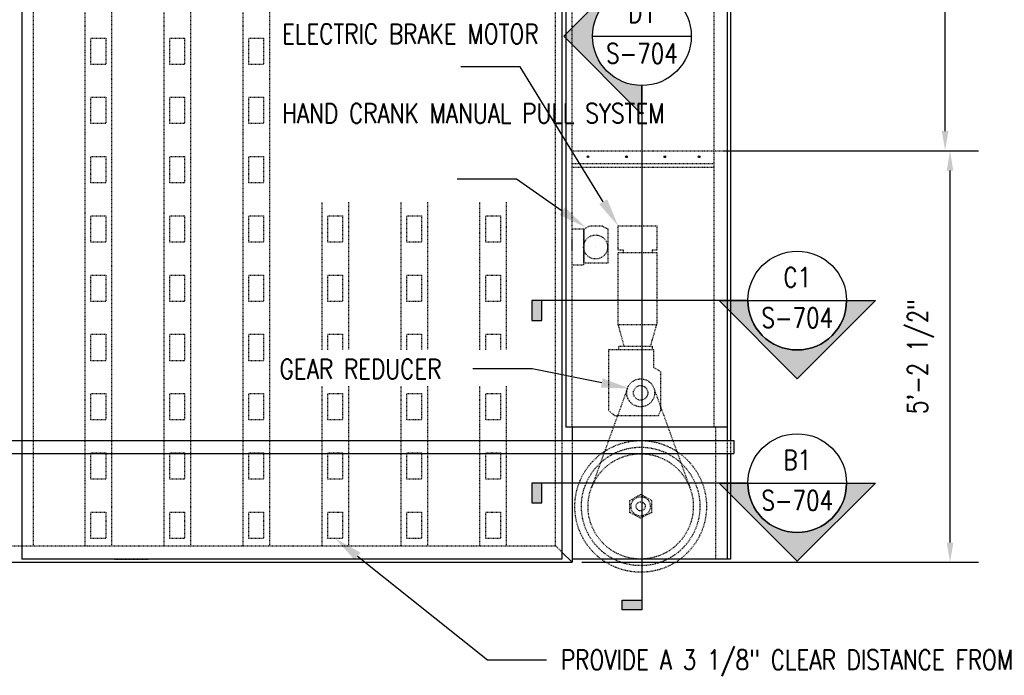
# Model space of a CAD drawing. Header units: inches. Extents: x -818 to 2842, y 66 to 289.
# Tile 6 of 8: x 874 to 1024, y 76 to 176. Entities that reach past the tile are written whole.
import ezdxf
from ezdxf import colors
from ezdxf.entities.mleader import LeaderData, LeaderLine
from ezdxf.enums import TextEntityAlignment as Align
from ezdxf.math import Vec2, Vec3

# ---------------------------------------------------------------- set-up
doc = ezdxf.new("R2010")
doc.units = ezdxf.units.IN
doc.header["$MEASUREMENT"] = 0
doc.linetypes.add('Hidden 3_32_', pattern=[0.140625, 0.09375, -0.046875])
for name, color, linetype in [('A-DETL', 3, 'Continuous'), ('A-DETL-HDLN', 1, 'Hidden 3_32_'), ('A-DETL-THIN', 2, 'Continuous'), ('G-ANNO-SYMB', 2, 'Continuous'), ('G-ANNO-TEXT', 2, 'Continuous'), ('S-ANNO-DIMS', 1, 'Continuous'), ('S-ANNO-SYMB', 2, 'Continuous'), ('S-ANNO-TEXT', 2, 'Continuous')]:
    doc.layers.add(name, color=color, linetype=linetype)
doc.styles.add('Annotative', font='romans.shx', dxfattribs={"width": 0.8, "height": 0.125})
doc.styles.add('Arial', font='romans.shx', dxfattribs={"width": 0.8})
doc.styles.add('ROMANS', font='romans.shx', dxfattribs={"width": 0.8})
doc.dimstyles.new('Annotative', dxfattribs={"dimscale": 0, "dimtxt": 0.125, "dimasz": 0.125, "dimexe": 0.18, "dimexo": 0.0625, "dimgap": 0.09, "dimtad": 1, "dimdec": 3, "dimzin": 3, "dimdsep": 46, "dimlunit": 4, "dimtxsty": 'Annotative', "dimcen": 0.09, "dimclrt": 2, "dimazin": 2, "dimtfac": 1, "dimtdec": 3, "dimtmove": 1, "dimatfit": 3, "dimfxl": 1, "dimtfill": 1, "dimfrac": 2, "dimtolj": 1, "dimtzin": 0, "dimarcsym": 0})

# ---------------------------------------------------------------- blocks, each defined once
blk = doc.blocks.new('*D32')
at = {"layer": 'Defpoints', "color": 0, "transparency": 16777216}
for p in [(980.52, 155.65), (1015.63, 155.65), (958.2, 93.15)]:
    blk.add_point(p, dxfattribs=at)
at = {"layer": 'S-ANNO-DIMS', "color": 0, "lineweight": -2, "transparency": 16777216}
for p, q in [((982.02, 155.65), (1019.95, 155.65)), ((1015.63, 96.15), (1015.63, 152.65)), ((959.7, 93.15), (1019.95, 93.15))]:
    blk.add_line(p, q, dxfattribs=at)
at = {"layer": 'S-ANNO-DIMS', "color": 0, "transparency": 16777216}
for points in [[(1015.13, 152.65), (1016.13, 152.65), (1015.63, 155.65)], [(1015.13, 96.15), (1016.13, 96.15), (1015.63, 93.15)]]:
    blk.add_solid(points, dxfattribs=at)
at = {"layer": 'S-ANNO-DIMS', "color": 2, "lineweight": -3, "transparency": 16777216, "insert": (1011.19, 124.4), "char_height": 3, "attachment_point": 5, "rotation": 90, "style": 'Annotative'}
blk.add_mtext('\\A1;5\'-2 1/2"', dxfattribs=at)
blk = doc.blocks.new('*D31')
at = {"layer": 'Defpoints', "color": 0, "transparency": 16777216}
for p in [(981.77, 247.9), (1014.88, 247.9), (979.77, 155.65)]:
    blk.add_point(p, dxfattribs=at)
at = {"layer": 'S-ANNO-DIMS', "color": 0, "lineweight": -2, "transparency": 16777216}
for p, q in [((983.27, 247.9), (1019.2, 247.9)), ((1014.88, 158.65), (1014.88, 244.9)), ((981.27, 155.65), (1019.2, 155.65))]:
    blk.add_line(p, q, dxfattribs=at)
at = {"layer": 'S-ANNO-DIMS', "color": 0, "transparency": 16777216}
for points in [[(1014.38, 244.9), (1015.38, 244.9), (1014.88, 247.9)], [(1014.38, 158.65), (1015.38, 158.65), (1014.88, 155.65)]]:
    blk.add_solid(points, dxfattribs=at)
at = {"layer": 'S-ANNO-DIMS', "color": 2, "lineweight": -3, "transparency": 16777216, "insert": (1010.44, 201.77), "char_height": 3, "attachment_point": 5, "rotation": 90, "style": 'Annotative'}
blk.add_mtext('\\A1;7\'-8 1/4"', dxfattribs=at)
blk = doc.blocks.new('*U8')
at = {"lineweight": -3}
blk.add_hatch(color=256, dxfattribs=at).paths.add_polyline_path([(-1.6179, 0), (-1.6804, 0), (-1.6804, -0.125), (-1.6179, -0.125)])
h = blk.add_hatch(color=256, dxfattribs=at)
edge = h.paths.add_edge_path()
edge.add_line((0.3125, 0), (0.4947, 0))
edge.add_line((0.4947, 0), (0, -0.4947))
edge.add_line((0, -0.4947), (-0.4947, 0))
edge.add_line((-0.4947, 0), (-0.3125, 0))
edge.add_arc((0, 0), 0.3125, 180, 360)
at = {"linetype": 'Continuous', "lineweight": -3}
blk.add_line((-0.3125, 0), (-1.6804, 0), dxfattribs=at)
at = {"lineweight": -3}
for p, q in [((-0.4947, 0), (0, -0.4947)), ((-0.3125, 0), (0.3125, 0)), ((0, -0.4947), (0.4947, 0))]:
    blk.add_line(p, q, dxfattribs=at)
at = {"lineweight": -3, "flags": 128}
blk.add_lwpolyline([(-1.6179, 0), (-1.6804, 0), (-1.6804, -0.125), (-1.6179, -0.125), (-1.6179, 0)], close=True, dxfattribs=at)
blk.add_lwpolyline([(0.3125, 0), (0.4947, 0), (0, -0.4947), (-0.4947, 0), (-0.3125, 0, 1), (0.3125, 0)], format="xyb", close=True, dxfattribs=at)
blk.add_lwpolyline([(0.3125, -0.0156), (0.3125, -0.0156)], dxfattribs=at)
blk.add_lwpolyline([(0.3125, -0.0156), (0.3125, -0.0156)], dxfattribs=at)
at = {"lineweight": -3}
blk.add_circle((0, 0), 0.3125, dxfattribs=at)
at = {"linetype": 'Continuous', "lineweight": -3, "style": 'Arial'}
blk.add_attdef('X#', text='', height=0.0938, dxfattribs=at).set_placement((0, 0.0469), align=Align.BOTTOM_CENTER)
blk.add_attdef('X-###', text='', height=0.0938, dxfattribs=at).set_placement((0, -0.0469), align=Align.TOP_CENTER)
blk = doc.blocks.new('*U49')
at = {"lineweight": -3}
blk.add_hatch(color=256, dxfattribs=at).paths.add_polyline_path([(-1.6179, 0), (-1.6804, 0), (-1.6804, -0.125), (-1.6179, -0.125)])
h = blk.add_hatch(color=256, dxfattribs=at)
edge = h.paths.add_edge_path()
edge.add_line((0.3125, 0), (0.4947, 0))
edge.add_line((0.4947, 0), (0, -0.4947))
edge.add_line((0, -0.4947), (-0.4947, 0))
edge.add_line((-0.4947, 0), (-0.3125, 0))
edge.add_arc((0, 0), 0.3125, 180, 360)
at = {"linetype": 'Continuous', "lineweight": -3}
blk.add_line((-0.3125, 0), (-1.6804, 0), dxfattribs=at)
at = {"lineweight": -3}
for p, q in [((-0.4947, 0), (0, -0.4947)), ((-0.3125, 0), (0.3125, 0)), ((0, -0.4947), (0.4947, 0))]:
    blk.add_line(p, q, dxfattribs=at)
at = {"lineweight": -3, "flags": 128}
blk.add_lwpolyline([(-1.6179, 0), (-1.6804, 0), (-1.6804, -0.125), (-1.6179, -0.125), (-1.6179, 0)], close=True, dxfattribs=at)
blk.add_lwpolyline([(0.3125, 0), (0.4947, 0), (0, -0.4947), (-0.4947, 0), (-0.3125, 0, 1), (0.3125, 0)], format="xyb", close=True, dxfattribs=at)
blk.add_lwpolyline([(0.3125, -0.0156), (0.3125, -0.0156)], dxfattribs=at)
blk.add_lwpolyline([(0.3125, -0.0156), (0.3125, -0.0156)], dxfattribs=at)
at = {"lineweight": -3}
blk.add_circle((0, 0), 0.3125, dxfattribs=at)
at = {"linetype": 'Continuous', "lineweight": -3, "style": 'Arial'}
blk.add_attdef('X#', text='', height=0.0938, dxfattribs=at).set_placement((0, 0.0469), align=Align.BOTTOM_CENTER)
blk.add_attdef('X-###', text='', height=0.0938, dxfattribs=at).set_placement((0, -0.0469), align=Align.TOP_CENTER)
blk = doc.blocks.new('*U9')
at = {"lineweight": -3}
h = blk.add_hatch(color=256, dxfattribs=at)
edge = h.paths.add_edge_path()
edge.add_line((0, 0.3125), (0, 0.4947))
edge.add_line((0, 0.4947), (-0.4947, 0))
edge.add_line((-0.4947, 0), (0, -0.4947))
edge.add_line((0, -0.4947), (0, -0.3125))
edge.add_arc((0, 0), 0.3125, 90, 270, ccw=False)
blk.add_hatch(color=256, dxfattribs=at).paths.add_polyline_path([(0, -3.5685), (0, -3.631), (-0.125, -3.631), (-0.125, -3.5685)])
for p, q in [((-0.4947, 0), (0, 0.4947)), ((-0.3125, 0), (0.3125, 0)), ((0, -0.4947), (-0.4947, 0))]:
    blk.add_line(p, q, dxfattribs=at)
at = {"linetype": 'Continuous', "lineweight": -3}
blk.add_line((0, -0.3125), (0, -3.631), dxfattribs=at)
at = {"lineweight": -3, "flags": 128}
blk.add_lwpolyline([(0, 0.3125), (0, 0.4947), (-0.4947, 0), (0, -0.4947), (0, -0.3125, -1), (0, 0.3125)], format="xyb", close=True, dxfattribs=at)
blk.add_lwpolyline([(-0.0156, 0.3125), (-0.0156, 0.3125)], dxfattribs=at)
blk.add_lwpolyline([(-0.0156, 0.3125), (-0.0156, 0.3125)], dxfattribs=at)
blk.add_lwpolyline([(0, -3.5685), (0, -3.631), (-0.125, -3.631), (-0.125, -3.5685), (0, -3.5685)], close=True, dxfattribs=at)
at = {"lineweight": -3}
blk.add_circle((0, 0), 0.3125, dxfattribs=at)
at = {"linetype": 'Continuous', "lineweight": -3, "style": 'Arial'}
blk.add_attdef('X#', text='', height=0.0938, dxfattribs=at).set_placement((0, 0.0469), align=Align.BOTTOM_CENTER)
blk.add_attdef('X-###', text='', height=0.0938, dxfattribs=at).set_placement((0, -0.0469), align=Align.TOP_CENTER)

msp = doc.modelspace()

# ---------------------------------------------------------------- linework, layer by layer
at = {"layer": 'A-DETL', "lineweight": -3}
for p, q in [((982.26444937, 248.39866312), (982.26444937, 111.64866312)), ((874.58532834, 247.89866312), (874.58532834, 93.64861896)), ((956.63944937, 247.89866312), (956.63944937, 111.64866312)), ((957.26444937, 247.89866312), (957.26444937, 113.64866312)), ((981.76444937, 247.89866312), (981.76444937, 111.64866312)), ((981.76444937, 113.64866312), (957.26444937, 113.64866312)), ((958.20194937, 113.64866312), (958.20194937, 111.64866312)), ((609.77132054, 111.64866312), (982.76444937, 111.64866312)), ((982.76444937, 111.64866312), (982.76444937, 109.64866312)), ((609.77132054, 109.64866312), (982.76444937, 109.64866312)), ((956.63944937, 109.64866312), (956.63944937, 93.64866312)), ((958.20194937, 109.64866312), (958.20194937, 93.14866312)), ((981.76444937, 109.64866312), (981.76444937, 93.64866312)), ((982.26444937, 109.64866312), (982.26444937, 93.64866312)), ((956.63944937, 94.71116312), (958.20194937, 93.14866312)), ((634.14632054, 93.14866312), (958.20194937, 93.14866312)), ((956.63944937, 93.64866312), (874.58532834, 93.64866312)), ((982.27132054, 93.64866312), (958.20194937, 93.64866312))]:
    msp.add_line(p, q, dxfattribs=at)
at = {"layer": 'A-DETL-HDLN', "lineweight": -3}
for p, q in [((876.33532834, 245.89866312), (876.33532834, 95.64866312)), ((884.20882054, 95.64866312), (884.20882054, 245.89866312)), ((888.20882054, 245.89866312), (888.20882054, 95.64866312)), ((896.20882054, 95.64866312), (896.20882054, 245.89866312)), ((900.20882054, 245.89866312), (900.20882054, 95.64866312)), ((908.20882054, 95.64866312), (908.20882054, 245.89866312)), ((912.20882054, 245.89866312), (912.20882054, 95.64866312)), ((955.70194937, 95.64866312), (955.70194937, 245.89866312)), ((958.20194937, 113.64866312), (958.20194937, 245.89866312)), ((979.76444937, 245.89866312), (979.76444937, 113.64866312)), ((885.08382054, 172.77190493), (887.33382054, 172.77190493)), ((885.08382054, 168.77190493), (885.08382054, 172.77190493)), ((887.33382054, 172.77190493), (887.33382054, 168.77190493)), ((897.08382054, 172.77190493), (899.33382054, 172.77190493)), ((897.08382054, 168.77190493), (897.08382054, 172.77190493)), ((899.33382054, 172.77190493), (899.33382054, 168.77190493)), ((909.08382054, 172.77190493), (911.33382054, 172.77190493)), ((909.08382054, 168.77190493), (909.08382054, 172.77190493)), ((911.33382054, 172.77190493), (911.33382054, 168.77190493)), ((887.33382054, 168.77190493), (885.08382054, 168.77190493)), ((899.33382054, 168.77190493), (897.08382054, 168.77190493)), ((911.33382054, 168.77190493), (909.08382054, 168.77190493)), ((885.08382054, 163.77190493), (887.33382054, 163.77190493)), ((885.08382054, 159.77190493), (885.08382054, 163.77190493)), ((887.33382054, 163.77190493), (887.33382054, 159.77190493)), ((897.08382054, 163.77190493), (899.33382054, 163.77190493)), ((897.08382054, 159.77190493), (897.08382054, 163.77190493)), ((899.33382054, 163.77190493), (899.33382054, 159.77190493)), ((909.08382054, 163.77190493), (911.33382054, 163.77190493)), ((909.08382054, 159.77190493), (909.08382054, 163.77190493)), ((911.33382054, 163.77190493), (911.33382054, 159.77190493)), ((887.33382054, 159.77190493), (885.08382054, 159.77190493)), ((899.33382054, 159.77190493), (897.08382054, 159.77190493)), ((911.33382054, 159.77190493), (909.08382054, 159.77190493)), ((958.14632054, 155.64866312), (982.39632054, 155.64866312)), ((885.08382054, 154.77190493), (887.33382054, 154.77190493)), ((885.08382054, 150.77190493), (885.08382054, 154.77190493)), ((887.33382054, 154.77190493), (887.33382054, 150.77190493)), ((897.08382054, 154.77190493), (899.33382054, 154.77190493)), ((897.08382054, 150.77190493), (897.08382054, 154.77190493)), ((899.33382054, 154.77190493), (899.33382054, 150.77190493)), ((909.08382054, 154.77190493), (911.33382054, 154.77190493)), ((909.08382054, 150.77190493), (909.08382054, 154.77190493)), ((911.33382054, 154.77190493), (911.33382054, 150.77190493)), ((979.77132054, 153.64866312), (958.14632054, 153.64866312)), ((958.14632054, 153.14866312), (979.77132054, 153.14866312)), ((887.33382054, 150.77190493), (885.08382054, 150.77190493)), ((899.33382054, 150.77190493), (897.08382054, 150.77190493)), ((911.33382054, 150.77190493), (909.08382054, 150.77190493)), ((920.20882054, 125.4111835), (920.20882054, 147.821627)), ((924.20882054, 147.821627), (924.20882054, 125.4111835)), ((932.20882054, 125.4111835), (932.20882054, 147.821627)), ((936.20882054, 147.821627), (936.20882054, 125.4111835)), ((944.20882054, 125.4111835), (944.20882054, 147.821627)), ((948.20882054, 147.821627), (948.20882054, 125.4111835)), ((885.08382054, 145.77190493), (887.33382054, 145.77190493)), ((885.08382054, 141.77190493), (885.08382054, 145.77190493)), ((887.33382054, 145.77190493), (887.33382054, 141.77190493)), ((897.08382054, 145.77190493), (899.33382054, 145.77190493)), ((897.08382054, 141.77190493), (897.08382054, 145.77190493)), ((899.33382054, 145.77190493), (899.33382054, 141.77190493)), ((909.08382054, 145.77190493), (911.33382054, 145.77190493)), ((909.08382054, 141.77190493), (909.08382054, 145.77190493)), ((911.33382054, 145.77190493), (911.33382054, 141.77190493)), ((921.08382054, 145.77190493), (923.33382054, 145.77190493)), ((921.08382054, 141.77190493), (921.08382054, 145.77190493)), ((923.33382054, 145.77190493), (923.33382054, 141.77190493)), ((933.08382054, 145.77190493), (935.33382054, 145.77190493)), ((933.08382054, 141.77190493), (933.08382054, 145.77190493)), ((935.33382054, 145.77190493), (935.33382054, 141.77190493)), ((945.08382054, 145.77190493), (947.33382054, 145.77190493)), ((945.08382054, 141.77190493), (945.08382054, 145.77190493)), ((947.33382054, 145.77190493), (947.33382054, 141.77190493)), ((959.98648317, 143.7283983), (958.16559882, 143.7283983)), ((958.16559882, 143.7283983), (958.16559882, 138.315613)), ((959.98648317, 143.7283983), (959.97092133, 138.62669133)), ((960.81132458, 144.17946323), (959.98648317, 143.7283983)), ((959.98648317, 138.315613), (959.98648317, 143.7283983)), ((962.80340337, 144.17946323), (960.81132458, 144.17946323)), ((963.65936847, 143.7283983), (962.80340337, 144.17946323)), ((963.65936847, 138.62669133), (963.65936847, 143.7283983)), ((965.20289629, 140.53264794), (965.20289629, 144.22612544)), ((965.20289629, 144.22612544), (971.05733077, 144.22612544)), ((971.05733077, 144.22612544), (971.05733077, 140.53264794)), ((887.33382054, 141.77190493), (885.08382054, 141.77190493)), ((899.33382054, 141.77190493), (897.08382054, 141.77190493)), ((911.33382054, 141.77190493), (909.08382054, 141.77190493)), ((923.33382054, 141.77190493), (921.08382054, 141.77190493)), ((935.33382054, 141.77190493), (933.08382054, 141.77190493)), ((947.33382054, 141.77190493), (945.08382054, 141.77190493)), ((965.18132514, 129.23029959), (965.18132514, 140.19644919)), ((965.18132514, 140.19644919), (971.05733077, 140.19644919)), ((965.99077479, 140.53264794), (965.20289629, 140.53264794)), ((965.99077479, 140.19644919), (965.99077479, 140.53264794)), ((971.05733077, 140.53264794), (970.35149918, 140.53264794)), ((970.35149918, 140.53264794), (970.35149918, 140.19644919)), ((971.05733077, 140.19644919), (971.05733077, 129.23029959)), ((958.16559882, 138.315613), (959.98648317, 138.315613)), ((959.97092133, 138.62669133), (963.65936847, 138.62669133)), ((885.08382054, 136.77190493), (887.33382054, 136.77190493)), ((885.08382054, 132.77190493), (885.08382054, 136.77190493)), ((887.33382054, 136.77190493), (887.33382054, 132.77190493)), ((897.08382054, 136.77190493), (899.33382054, 136.77190493)), ((897.08382054, 132.77190493), (897.08382054, 136.77190493)), ((899.33382054, 136.77190493), (899.33382054, 132.77190493)), ((909.08382054, 136.77190493), (911.33382054, 136.77190493)), ((909.08382054, 132.77190493), (909.08382054, 136.77190493)), ((911.33382054, 136.77190493), (911.33382054, 132.77190493)), ((921.08382054, 136.77190493), (923.33382054, 136.77190493)), ((921.08382054, 132.77190493), (921.08382054, 136.77190493)), ((923.33382054, 136.77190493), (923.33382054, 132.77190493)), ((933.08382054, 136.77190493), (935.33382054, 136.77190493)), ((933.08382054, 132.77190493), (933.08382054, 136.77190493)), ((935.33382054, 136.77190493), (935.33382054, 132.77190493)), ((945.08382054, 136.77190493), (947.33382054, 136.77190493)), ((945.08382054, 132.77190493), (945.08382054, 136.77190493)), ((947.33382054, 136.77190493), (947.33382054, 132.77190493)), ((887.33382054, 132.77190493), (885.08382054, 132.77190493)), ((899.33382054, 132.77190493), (897.08382054, 132.77190493)), ((911.33382054, 132.77190493), (909.08382054, 132.77190493)), ((923.33382054, 132.77190493), (921.08382054, 132.77190493)), ((935.33382054, 132.77190493), (933.08382054, 132.77190493)), ((947.33382054, 132.77190493), (945.08382054, 132.77190493)), ((971.05733077, 129.23029959), (965.18132514, 129.23029959)), ((965.18132514, 129.23029959), (966.07045482, 125.99758098)), ((970.13920334, 125.99758098), (971.05733077, 129.23029959)), ((885.08382054, 127.77190493), (887.33382054, 127.77190493)), ((885.08382054, 123.77190493), (885.08382054, 127.77190493)), ((887.33382054, 127.77190493), (887.33382054, 123.77190493)), ((897.08382054, 127.77190493), (899.33382054, 127.77190493)), ((897.08382054, 123.77190493), (897.08382054, 127.77190493)), ((899.33382054, 127.77190493), (899.33382054, 123.77190493)), ((909.08382054, 127.77190493), (911.33382054, 127.77190493)), ((909.08382054, 123.77190493), (909.08382054, 127.77190493)), ((911.33382054, 127.77190493), (911.33382054, 123.77190493)), ((921.08382054, 127.77190493), (923.33382054, 127.77190493)), ((921.08382054, 125.4111835), (921.08382054, 127.77190493)), ((923.33382054, 127.77190493), (923.33382054, 125.4111835)), ((933.08382054, 127.77190493), (935.33382054, 127.77190493)), ((933.08382054, 125.4111835), (933.08382054, 127.77190493)), ((935.33382054, 127.77190493), (935.33382054, 125.4111835)), ((945.08382054, 127.77190493), (947.33382054, 127.77190493)), ((945.08382054, 125.4111835), (945.08382054, 127.77190493)), ((947.33382054, 127.77190493), (947.33382054, 125.4111835)), ((965.32896422, 125.4111835), (965.32896422, 125.99758098)), ((965.32896422, 125.99758098), (970.3929053, 125.99758098)), ((970.3929053, 125.99758098), (970.3929053, 125.4111835)), ((970.61157186, 125.4111835), (963.72389059, 125.4111835)), ((963.72389059, 125.4111835), (963.72389059, 116.20857966)), ((970.61157186, 122.72607441), (970.61157186, 125.4111835)), ((887.33382054, 123.77190493), (885.08382054, 123.77190493)), ((899.33382054, 123.77190493), (897.08382054, 123.77190493)), ((911.33382054, 123.77190493), (909.08382054, 123.77190493)), ((971.71066594, 122.09141071), (970.61157186, 122.72607441)), ((971.71066594, 116.23298922), (971.71066594, 122.09141071)), ((920.20882054, 95.64866312), (920.20882054, 119.89169659)), ((924.20882054, 119.89169659), (924.20882054, 95.64866312)), ((932.20882054, 95.64866312), (932.20882054, 119.89169659)), ((936.20882054, 119.89169659), (936.20882054, 95.64866312)), ((944.20882054, 95.64866312), (944.20882054, 119.89169659)), ((948.20882054, 119.89169659), (948.20882054, 95.64866312)), ((885.08382054, 118.77190493), (887.33382054, 118.77190493)), ((885.08382054, 114.77190493), (885.08382054, 118.77190493)), ((887.33382054, 118.77190493), (887.33382054, 114.77190493)), ((897.08382054, 118.77190493), (899.33382054, 118.77190493)), ((897.08382054, 114.77190493), (897.08382054, 118.77190493)), ((899.33382054, 118.77190493), (899.33382054, 114.77190493)), ((909.08382054, 118.77190493), (911.33382054, 118.77190493)), ((909.08382054, 114.77190493), (909.08382054, 118.77190493)), ((911.33382054, 118.77190493), (911.33382054, 114.77190493)), ((921.08382054, 118.77190493), (923.33382054, 118.77190493)), ((921.08382054, 114.77190493), (921.08382054, 118.77190493)), ((923.33382054, 118.77190493), (923.33382054, 114.77190493)), ((933.08382054, 118.77190493), (935.33382054, 118.77190493)), ((933.08382054, 114.77190493), (933.08382054, 118.77190493)), ((935.33382054, 118.77190493), (935.33382054, 114.77190493)), ((945.08382054, 118.77190493), (947.33382054, 118.77190493)), ((945.08382054, 114.77190493), (945.08382054, 118.77190493)), ((947.33382054, 118.77190493), (947.33382054, 114.77190493)), ((966.62650824, 119.61062823), (961.12417521, 104.42427931)), ((970.61950767, 119.61062823), (976.1218407, 104.42427931)), ((963.72389059, 116.20857966), (964.652017, 115.45186818)), ((964.652017, 115.45186818), (971.31987662, 115.45186818)), ((971.31987662, 115.45186818), (971.71066594, 116.23298922)), ((887.33382054, 114.77190493), (885.08382054, 114.77190493)), ((899.33382054, 114.77190493), (897.08382054, 114.77190493)), ((911.33382054, 114.77190493), (909.08382054, 114.77190493)), ((923.33382054, 114.77190493), (921.08382054, 114.77190493)), ((935.33382054, 114.77190493), (933.08382054, 114.77190493)), ((947.33382054, 114.77190493), (945.08382054, 114.77190493)), ((980.01444937, 113.64866312), (980.01444937, 93.64866312)), ((956.63944937, 111.64866312), (956.63944937, 109.64866312)), ((958.20194937, 111.64866312), (958.20194937, 109.64866312)), ((981.76444937, 111.64866312), (981.76444937, 109.64866312)), ((982.26444937, 111.64866312), (982.26444937, 109.64866312)), ((885.08382054, 109.77190493), (887.33382054, 109.77190493)), ((885.08382054, 105.77190493), (885.08382054, 109.77190493)), ((887.33382054, 109.77190493), (887.33382054, 105.77190493)), ((897.08382054, 109.77190493), (899.33382054, 109.77190493)), ((897.08382054, 105.77190493), (897.08382054, 109.77190493)), ((899.33382054, 109.77190493), (899.33382054, 105.77190493)), ((909.08382054, 109.77190493), (911.33382054, 109.77190493)), ((909.08382054, 105.77190493), (909.08382054, 109.77190493)), ((911.33382054, 109.77190493), (911.33382054, 105.77190493)), ((921.08382054, 109.77190493), (923.33382054, 109.77190493)), ((921.08382054, 105.77190493), (921.08382054, 109.77190493)), ((923.33382054, 109.77190493), (923.33382054, 105.77190493)), ((933.08382054, 109.77190493), (935.33382054, 109.77190493)), ((933.08382054, 105.77190493), (933.08382054, 109.77190493)), ((935.33382054, 109.77190493), (935.33382054, 105.77190493)), ((945.08382054, 109.77190493), (947.33382054, 109.77190493)), ((945.08382054, 105.77190493), (945.08382054, 109.77190493)), ((947.33382054, 109.77190493), (947.33382054, 105.77190493)), ((887.33382054, 105.77190493), (885.08382054, 105.77190493)), ((899.33382054, 105.77190493), (897.08382054, 105.77190493)), ((911.33382054, 105.77190493), (909.08382054, 105.77190493)), ((923.33382054, 105.77190493), (921.08382054, 105.77190493)), ((935.33382054, 105.77190493), (933.08382054, 105.77190493)), ((947.33382054, 105.77190493), (945.08382054, 105.77190493)), ((966.99203335, 102.55704368), (968.62300795, 103.46492126)), ((968.62300795, 103.46492126), (970.25140309, 102.55704368)), ((966.99203335, 100.68283924), (966.99203335, 102.55704368)), ((970.25140309, 102.55704368), (970.25140309, 100.68283924)), ((885.08382054, 100.77190493), (887.33382054, 100.77190493)), ((885.08382054, 96.77190493), (885.08382054, 100.77190493)), ((887.33382054, 100.77190493), (887.33382054, 96.77190493)), ((897.08382054, 100.77190493), (899.33382054, 100.77190493)), ((897.08382054, 96.77190493), (897.08382054, 100.77190493)), ((899.33382054, 100.77190493), (899.33382054, 96.77190493)), ((909.08382054, 100.77190493), (911.33382054, 100.77190493)), ((909.08382054, 96.77190493), (909.08382054, 100.77190493)), ((911.33382054, 100.77190493), (911.33382054, 96.77190493)), ((921.08382054, 100.77190493), (923.33382054, 100.77190493)), ((921.08382054, 96.77190493), (921.08382054, 100.77190493)), ((923.33382054, 100.77190493), (923.33382054, 96.77190493)), ((933.08382054, 100.77190493), (935.33382054, 100.77190493)), ((933.08382054, 96.77190493), (933.08382054, 100.77190493)), ((935.33382054, 100.77190493), (935.33382054, 96.77190493)), ((945.08382054, 100.77190493), (947.33382054, 100.77190493)), ((945.08382054, 96.77190493), (945.08382054, 100.77190493)), ((947.33382054, 100.77190493), (947.33382054, 96.77190493)), ((968.59831876, 99.87527021), (966.99203335, 100.68283924)), ((970.25140309, 100.68283924), (968.59831876, 99.87527021)), ((887.33382054, 96.77190493), (885.08382054, 96.77190493)), ((899.33382054, 96.77190493), (897.08382054, 96.77190493)), ((911.33382054, 96.77190493), (909.08382054, 96.77190493)), ((923.33382054, 96.77190493), (921.08382054, 96.77190493)), ((935.33382054, 96.77190493), (933.08382054, 96.77190493)), ((947.33382054, 96.77190493), (945.08382054, 96.77190493)), ((636.64632054, 95.64866312), (955.70194937, 95.64866312)), ((955.70194937, 95.64866312), (956.63944937, 94.71116312)), ((872.4286696, 93.14866312), (893.85301787, 93.14866312)), ((888.69871122, 93.64866312), (893.85301787, 93.64866312)), ((982.27132054, 93.64866312), (981.77132054, 93.64866312))]:
    msp.add_line(p, q, dxfattribs=at)
for centre, radius in [((961.77623675, 141.03755972), 1.82211776), ((961.76067491, 141.05311379), 0.01100114), ((968.62300795, 118.88725447), 2.1235067), ((968.62300795, 118.88725447), 1.09617808), ((968.62300795, 101.63725447), 10), ((968.62300795, 101.63725447), 9), ((968.62300795, 101.63725447), 8), ((968.62300795, 101.63725447), 1.46824815), ((968.62300795, 101.63725447), 0.69157224)]:
    msp.add_circle(centre, radius, dxfattribs=at)
at = {"layer": 'A-DETL-THIN', "lineweight": -3}
msp.add_line((983.77132054, 155.64866312), (1007.88499735, 155.64866312), dxfattribs=at)
for centre in [(960.62848123, 154.73325467), (966.46181456, 154.73325467), (972.2951479, 154.73325467), (977.50348123, 154.73325467)]:
    msp.add_circle(centre, 0.125, dxfattribs=at)

# ---------------------------------------------------------------- block references
at = {"layer": 'G-ANNO-SYMB', "lineweight": -3}
ref = msp.add_blockref('*U9', (968.80898464, 173.0522527), dxfattribs=dict(at, xscale=24, yscale=24, zscale=24))
ref.add_attrib('X-###', 'S-704', dxfattribs={"layer": 'S-ANNO-SYMB', "color": 1, "linetype": 'Continuous', "lineweight": -2, "height": 3, "style": 'ROMANS', "width": 0.8}).set_placement((968.80898464, 171.92725495), align=Align.TOP_CENTER)
ref.add_attrib('X#', 'D1', dxfattribs={"layer": 'S-ANNO-TEXT', "color": 1, "linetype": 'Continuous', "lineweight": -2, "height": 3, "style": 'ROMANS', "width": 0.8}).set_placement((968.80898464, 174.17725045), align=Align.BOTTOM_CENTER)
ref = msp.add_blockref('*U49', (992.40990621, 132.89676263), dxfattribs=dict(at, xscale=24, yscale=24, zscale=24))
ref.add_attrib('X-###', 'S-704', dxfattribs={"layer": 'S-ANNO-SYMB', "color": 1, "linetype": 'Continuous', "lineweight": -2, "height": 3, "style": 'ROMANS', "width": 0.8}).set_placement((992.40990621, 131.77176488), align=Align.TOP_CENTER)
ref.add_attrib('X#', 'C1', dxfattribs={"layer": 'S-ANNO-TEXT', "color": 1, "linetype": 'Continuous', "lineweight": -2, "height": 3, "style": 'ROMANS', "width": 0.8}).set_placement((992.40990621, 134.02176038), align=Align.BOTTOM_CENTER)
ref = msp.add_blockref('*U8', (992.40990621, 105.1696465), dxfattribs=dict(at, xscale=24, yscale=24, zscale=24))
ref.add_attrib('X-###', 'S-704', dxfattribs={"layer": 'S-ANNO-SYMB', "color": 1, "linetype": 'Continuous', "lineweight": -2, "height": 3, "style": 'ROMANS', "width": 0.8}).set_placement((992.40990621, 104.04464875), align=Align.TOP_CENTER)
ref.add_attrib('X#', 'B1', dxfattribs={"layer": 'S-ANNO-TEXT', "color": 1, "linetype": 'Continuous', "lineweight": -2, "height": 3, "style": 'ROMANS', "width": 0.8}).set_placement((992.40990621, 106.29464425), align=Align.BOTTOM_CENTER)

# ---------------------------------------------------------------- dimensions: what is measured, and where the dimension line sits
at = {"layer": 'S-ANNO-DIMS', "lineweight": -3}
for base, p1, p2, picture, middle in [((1014.88478673, 247.89866312), (979.77132054, 155.64866312), (981.77132054, 247.89866312), '*D31', (1010.43907244, 201.77366312)), ((1015.63478673, 155.64866312), (958.20194937, 93.14866312), (980.52132054, 155.64866312), '*D32', (1011.18907244, 124.39866312))]:
    dim = msp.add_linear_dim(base=base, p1=p1, p2=p2, angle=90, dimstyle='Annotative', override={"dimpost": '\\X', "dimtfill": 0}, dxfattribs=at)
    dim.commit()
    dim.dimension.update_dxf_attribs({"geometry": picture, "text_midpoint": middle})

# ---------------------------------------------------------------- leaders
at = {"layer": 'A-DETL-THIN', "lineweight": -3}
ml = msp.add_multileader_mtext('Standard', dxfattribs=at)
ml.set_content('\\pxt3.2,6.4,9.6,12.8,16,19.2,22.4,25.6,28.8,32,35.2,38.4,41.6,44.8,48,51.2,54.4,57.6,60.8,64,67.2,70.4,73.6,76.8,80,83.2,86.4,89.6,92.8,96,99.2,102.4;{\\C256;PLATE STEP}', color=2, style='Annotative')
ml.set_leader_properties(color=1)
ml.build(insert=Vec2(0, 0))
ml.multileader.update_dxf_attribs({"dogleg_length": 0.375, "arrow_head_size": 4.32, "scale": 24})
ctx = ml.context
ctx.base_point, ctx.scale, ctx.char_height, ctx.arrow_head_size, ctx.landing_gap_size, ctx.plane_origin = Vec3(658.60748513, 86.10566177), 24, 3, 4.32, 2.16, Vec3(603.59570434, 43.85803352)
notes = []
notes.append((ctx, [(0, (1, 1, 0), (649.60748513, 86.10566177), (1, 0), 9, [(0, [(635.27132054, 113.64866312)], 0, [])])]))
ctx.mtext.insert, ctx.mtext.width, ctx.mtext.flow_direction = Vec3(660.76748513, 87.60566177), 75.7654719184, 5
at = {"layer": 'G-ANNO-TEXT', "lineweight": -3}
ml = msp.add_multileader_mtext('Standard', dxfattribs=at)
ml.set_content('{\\C256;ELECTRIC BRAKE MOTOR}', color=2, style='Annotative')
ml.set_leader_properties(color=1)
ml.build(insert=Vec2(0, 0))
ml.multileader.update_dxf_attribs({"text_right_attachment_type": 3, "dogleg_length": 0.375, "arrow_head_size": 4.32, "scale": 24})
ctx = ml.context
ctx.base_point, ctx.scale, ctx.char_height, ctx.arrow_head_size, ctx.landing_gap_size, ctx.plane_origin = Vec3(911.95973414, 173.40056945), 24, 3, 4.32, 2.16, Vec3(867.59910439, 136.51068248)
ctx.right_attachment = 3
notes.append((ctx, [(1, (1, 1, 0), (950.30830557, 168.40056945), (-1, 0), 9, [(0, [(965.20289629, 144.22612544)], 0, [])])]))
ctx.mtext.insert, ctx.mtext.width, ctx.mtext.flow_direction = Vec3(914.11973414, 174.90056945), 26.0163887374, 5
ml = msp.add_multileader_mtext('Standard', dxfattribs=at)
ml.set_content('{\\C256;HAND CRANK MANUAL PULL SYSTEM}', color=2, style='Annotative')
ml.set_leader_properties(color=1)
ml.build(insert=Vec2(0, 0))
ml.multileader.update_dxf_attribs({"text_right_attachment_type": 3, "dogleg_length": 0.375, "arrow_head_size": 4.32, "scale": 24})
ctx = ml.context
ctx.base_point, ctx.scale, ctx.char_height, ctx.arrow_head_size, ctx.landing_gap_size, ctx.plane_origin = Vec3(911.95973414, 161.3420797), 24, 3, 4.32, 2.16, Vec3(868.95652297, 126.71744879)
ctx.right_attachment = 3
notes.append((ctx, [(1, (1, 1, 0), (949.736877, 151.3420797), (-1, 0), 9, [(0, [(960.26111793, 144.01230513)], 0, [])])]))
ctx.mtext.insert, ctx.mtext.width, ctx.mtext.defined_height, ctx.mtext.flow_direction = Vec3(914.11973414, 162.8420797), 25.5390877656, 12.36410741, 5
ml = msp.add_multileader_mtext('Standard', dxfattribs=at)
ml.set_content('\\pxt3.2,6.4,9.6,12.8,16,19.2,22.4,25.6,28.8,32,35.2,38.4,41.6,44.8,48,51.2,54.4,57.6,60.8,64,67.2,70.4,73.6,76.8,80,83.2,86.4,89.6,92.8,96,99.2,102.4;{\\C256;ROLLER GUIDE PLATE, SEE DETAIL A4/S-506}', color=2, style='Annotative')
ml.set_leader_properties(color=1)
ml.build(insert=Vec2(0, 0))
ml.multileader.update_dxf_attribs({"dogleg_length": 0.375, "arrow_head_size": 4.32, "scale": 24})
ctx = ml.context
ctx.base_point, ctx.scale, ctx.char_height, ctx.arrow_head_size, ctx.landing_gap_size, ctx.plane_origin = Vec3(661.48248513, 130.02214634), 24, 3, 4.32, 2.16, Vec3(606.47070434, 100.26082351)
notes.append((ctx, [(0, (1, 1, 0), (652.48248513, 130.02214634), (1, 0), 9, [(1, [(623.41245344, 110.06332014), (652.54787561, 110.98099164)], 0, [])])]))
ctx.mtext.insert, ctx.mtext.width, ctx.mtext.flow_direction = Vec3(663.64248513, 132.02214634), 47.4731799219, 5
ml = msp.add_multileader_mtext('Standard', dxfattribs=at)
ml.set_content('\\pxt3.2,6.4,9.6,12.8,16,19.2,22.4,25.6,28.8,32,35.2,38.4,41.6,44.8,48,51.2,54.4,57.6,60.8,64,67.2,70.4,73.6,76.8,80,83.2,86.4,89.6,92.8,96,99.2,102.4;{\\C256;GEAR REDUCER}', color=2, style='Annotative')
ml.set_leader_properties(color=1)
ml.build(insert=Vec2(0, 0))
ml.multileader.update_dxf_attribs({"text_right_attachment_type": 3, "dogleg_length": 0.375, "arrow_head_size": 4.32, "scale": 24})
ctx = ml.context
ctx.base_point, ctx.scale, ctx.char_height, ctx.arrow_head_size, ctx.landing_gap_size, ctx.plane_origin = Vec3(911.59973414, 122.51526783), 24, 3, 4.32, 2.16, Vec3(868.95652297, 93.03342055)
ctx.right_attachment = 3
notes.append((ctx, [(1, (1, 1, 0), (952.11973414, 122.51526783), (-1, 0), 9, [(0, [(966.94927268, 119.54098575)], 0, [])])]))
ctx.mtext.insert, ctx.mtext.width, ctx.mtext.flow_direction = Vec3(913.75973414, 124.01526783), 32.3192620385, 5
ml = msp.add_multileader_mtext('Standard', dxfattribs=at)
ml.set_content('\\pxt3.2,6.4,9.6,12.8,16,19.2,22.4,25.6,28.8,32,35.2,38.4,41.6,44.8,48,51.2,54.4,57.6,60.8,64,67.2,70.4,73.6,76.8,80,83.2,86.4,89.6,92.8,96,99.2,102.4;{\\C256;PROVIDE A 3 1/8" CLEAR DISTANCE FROM TOP AND BOT EDGE OF EXTERIOR DOOR PLATE TO WELD ACCESS HOLES.}', color=2, style='Annotative')
ml.set_leader_properties(color=1)
ml.build(insert=Vec2(0, 0))
ml.multileader.update_dxf_attribs({"dogleg_length": 0.375, "arrow_head_size": 4.32, "scale": 24})
ctx = ml.context
ctx.base_point, ctx.scale, ctx.char_height, ctx.arrow_head_size, ctx.landing_gap_size, ctx.plane_origin = Vec3(954.33871483, 78.34465982), 24, 3, 4.32, 2.16, Vec3(934.21251779, 245.24994071)
notes.append((ctx, [(0, (1, 1, 0), (945.33871483, 78.34465982), (1, 0), 9, [(0, [(922.20882054, 96.77190493)], 0, [])])]))
ctx.mtext.insert, ctx.mtext.width, ctx.mtext.flow_direction = Vec3(956.49871483, 79.84465982), 78.5616019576, 5
for ctx, leaders in notes:
    for number, flags, end, landing, length, lines in leaders:
        leader = LeaderData()
        leader.index, (leader.has_last_leader_line, leader.has_dogleg_vector, leader.attachment_direction) = number, flags
        leader.last_leader_point, leader.dogleg_vector, leader.dogleg_length = Vec3(end), Vec3(landing), length
        for number, points, colour, breaks in lines:
            line = LeaderLine()
            line.index, line.vertices, line.color, line.breaks = number, Vec3.list(points), colors.encode_raw_color(colour), breaks
            leader.lines.append(line)
        ctx.leaders.append(leader)

doc.saveas('drawing.dxf')
